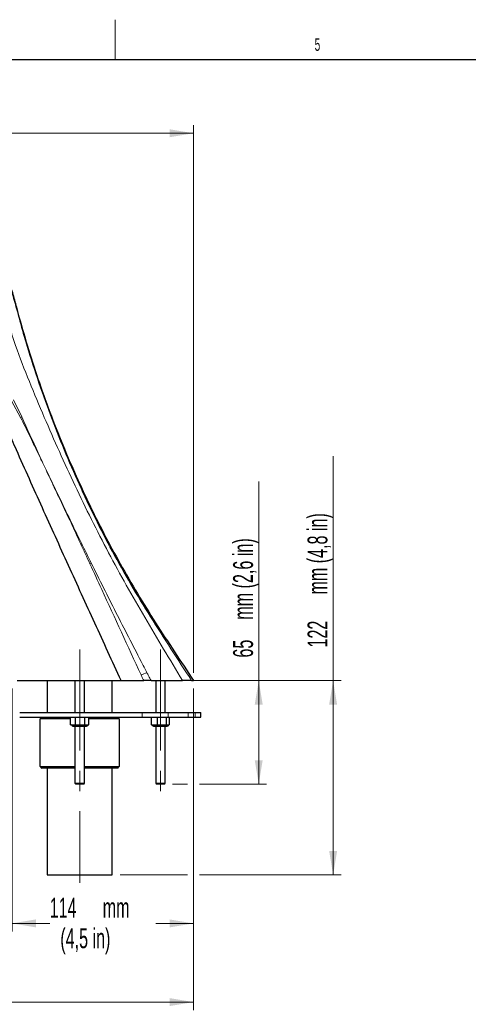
# Model space of a CAD drawing. Header units: millimetres. Extents: x 1 to 419, y 2 to 295.
# Tile 54 of 60: x 198 to 254, y 171 to 295. Entities that reach past the tile are written whole.
import ezdxf

# ---------------------------------------------------------------- set-up
doc = ezdxf.new("R2010")
doc.units = ezdxf.units.MM
doc.linetypes.add('CENTERX2', pattern=[20.32, 12.7, -2.54, 2.54, -2.54])
doc.styles.add('SLDTEXTSTYLE0', font='TXT', dxfattribs={"width": 0.605})
doc.dimstyles.new('SLDDIMSTYLE0', dxfattribs={"dimtxt": 2.5, "dimasz": 3, "dimexe": 0, "dimexo": 0.0625, "dimtad": 1, "dimlfac": 5, "dimrnd": 1e-09, "dimzin": 12, "dimdsep": 46, "dimtxsty": 'SLDTEXTSTYLE0', "dimsah": 1, "dimcen": 0.09, "dimadec": 0, "dimazin": 3, "dimtfac": 1, "dimtofl": 0, "dimtmove": 0, "dimatfit": 3, "dimfxl": 1, "dimfrac": 2, "dimtolj": 1, "dimtzin": 12, "dimarcsym": 0})
doc.dimstyles.new('SLDDIMSTYLE1', dxfattribs={"dimtxt": 2.5, "dimasz": 3, "dimexe": 0, "dimexo": 0.0625, "dimtad": 1, "dimdec": 0, "dimlfac": 5, "dimrnd": 1e-09, "dimzin": 12, "dimdsep": 46, "dimtxsty": 'SLDTEXTSTYLE0', "dimsah": 1, "dimcen": 0.09, "dimadec": 0, "dimazin": 3, "dimtfac": 1, "dimtofl": 0, "dimtmove": 0, "dimatfit": 3, "dimfxl": 1, "dimfrac": 2, "dimtolj": 1, "dimtzin": 12, "dimarcsym": 0})
doc.dimstyles.new('SLDDIMSTYLE5', dxfattribs={"dimtxt": 2.5, "dimasz": 3, "dimexe": 0, "dimexo": 0.0625, "dimtad": 0, "dimdec": 0, "dimlfac": 5, "dimrnd": 1e-09, "dimzin": 12, "dimdsep": 46, "dimtxsty": 'SLDTEXTSTYLE0', "dimsah": 1, "dimcen": 0.09, "dimadec": 0, "dimazin": 3, "dimtfac": 1, "dimtofl": 0, "dimtmove": 0, "dimatfit": 3, "dimfxl": 1, "dimfrac": 2, "dimtolj": 1, "dimtzin": 12, "dimarcsym": 0})

# ---------------------------------------------------------------- blocks, each defined once
blk = doc.blocks.new('_D_11')
at = {"color": 7, "linetype": 'Continuous', "lineweight": 0}
for p, q in [((148.69, 269.55), (148.69, 281.23)), ((219.86, 212.43), (219.86, 281.23)), ((148.69, 280.23), (219.86, 280.23))]:
    blk.add_line(p, q, dxfattribs=at)
at = {"color": 7, "linetype": 'Continuous', "lineweight": 18}
for points in [[(148.69, 280.23), (151.69, 279.73), (151.69, 280.73)], [(219.86, 280.23), (216.86, 280.73), (216.86, 279.73)]]:
    blk.add_solid(points, dxfattribs=at)
at = {"color": 7, "linetype": 'Continuous', "lineweight": 18, "char_height": 2.5, "attachment_point": 1, "style": 'SLDTEXTSTYLE0'}
for s, insert in [('356', (172.73, 283.45)), ('mm (14 in)', (179.4, 283.45))]:
    blk.add_mtext(s, dxfattribs=dict(at, insert=insert))
blk = doc.blocks.new('_D_12')
at = {"color": 7, "linetype": 'Continuous', "lineweight": 0}
for p, q in [((197.04, 210.43), (197.04, 179.92)), ((219.86, 210.43), (219.86, 179.92)), ((197.04, 180.92), (201.77, 180.92)), ((219.86, 180.92), (215.14, 180.92))]:
    blk.add_line(p, q, dxfattribs=at)
at = {"color": 7, "linetype": 'Continuous', "lineweight": 18}
for points in [[(197.04, 180.92), (200.04, 180.42), (200.04, 181.42)], [(219.86, 180.92), (216.86, 181.42), (216.86, 180.42)]]:
    blk.add_solid(points, dxfattribs=at)
at = {"color": 7, "linetype": 'Continuous', "lineweight": 18, "char_height": 2.5, "attachment_point": 1, "style": 'SLDTEXTSTYLE0'}
for s, insert in [('114', (201.77, 184.14)), ('mm', (208.44, 184.14)), ('(4,5 in)', (203.11, 180.3))]:
    blk.add_mtext(s, dxfattribs=dict(at, insert=insert))
blk = doc.blocks.new('_D_13')
at = {"color": 7, "linetype": 'Continuous', "lineweight": 0}
for p, q in [((159.81, 249.32), (159.81, 170.03)), ((219.86, 210.43), (219.86, 170.03)), ((159.81, 171.03), (219.86, 171.03))]:
    blk.add_line(p, q, dxfattribs=at)
at = {"color": 7, "linetype": 'Continuous', "lineweight": 18}
for points in [[(159.81, 171.03), (162.81, 170.53), (162.81, 171.53)], [(219.86, 171.03), (216.86, 171.53), (216.86, 170.53)]]:
    blk.add_solid(points, dxfattribs=at)
at = {"color": 7, "linetype": 'Continuous', "lineweight": 18, "char_height": 2.5, "attachment_point": 1, "style": 'SLDTEXTSTYLE0'}
for s, insert in [('mm (11,8 in)', (183.52, 174.25)), ('300', (176.86, 174.25))]:
    blk.add_mtext(s, dxfattribs=dict(at, insert=insert))
blk = doc.blocks.new('_D_14')
at = {"color": 7, "linetype": 'Continuous', "lineweight": 0}
for p, q in [((237.42, 211.43), (237.42, 239.64)), ((215.51, 211.43), (238.42, 211.43)), ((237.42, 211.43), (237.42, 187.03)), ((210.64, 187.03), (219.11, 187.03)), ((220.61, 187.03), (238.42, 187.03))]:
    blk.add_line(p, q, dxfattribs=at)
at = {"color": 7, "linetype": 'Continuous', "lineweight": 18}
for points in [[(237.42, 211.43), (236.92, 208.43), (237.92, 208.43)], [(237.42, 187.03), (237.92, 190.03), (236.92, 190.03)]]:
    blk.add_solid(points, dxfattribs=at)
at = {"color": 7, "linetype": 'Continuous', "lineweight": 18, "char_height": 2.5, "attachment_point": 1, "rotation": 90, "style": 'SLDTEXTSTYLE0'}
for s, insert in [('mm (4,8 in)', (234.2, 222.25)), ('122', (234.2, 215.59))]:
    blk.add_mtext(s, dxfattribs=dict(at, insert=insert))
blk = doc.blocks.new('_D_15')
at = {"color": 7, "linetype": 'Continuous', "lineweight": 0}
for p, q in [((228.06, 211.43), (228.06, 236.47)), ((219.49, 211.43), (229.06, 211.43)), ((228.06, 198.43), (228.06, 211.43)), ((217.21, 198.43), (219.11, 198.43)), ((220.61, 198.43), (229.06, 198.43))]:
    blk.add_line(p, q, dxfattribs=at)
at = {"color": 7, "linetype": 'Continuous', "lineweight": 18}
for points in [[(228.06, 211.43), (227.56, 208.43), (228.56, 208.43)], [(228.06, 198.43), (228.56, 201.43), (227.56, 201.43)]]:
    blk.add_solid(points, dxfattribs=at)
at = {"color": 7, "linetype": 'Continuous', "lineweight": 18, "char_height": 2.5, "attachment_point": 1, "rotation": 90, "style": 'SLDTEXTSTYLE0'}
for s, insert in [('mm (2,6 in)', (224.84, 219.09)), ('65', (224.84, 214.33))]:
    blk.add_mtext(s, dxfattribs=dict(at, insert=insert))

msp = doc.modelspace()

# ---------------------------------------------------------------- linework, layer by layer
at = {"color": 7, "linetype": 'Continuous', "lineweight": 18}
for p, q in [((210, 294.501), (210, 289.499)), ((198.1197, 244.4948), (196.9848, 246.6006)), ((197.2235, 246.7417), (198.2731, 244.5741)), ((213.3936, 206.8314), (213.3936, 207.4314)), ((216.6711, 206.8314), (216.6711, 207.4314)), ((219.1734, 206.8314), (219.1734, 207.4314)), ((220.0875, 206.8314), (220.0875, 207.4314))]:
    msp.add_line(p, q, dxfattribs=at)
at = {"color": 7, "linetype": 'Continuous', "lineweight": 25}
for p, q in [((6.5, 289.5), (413.5, 289.5)), ((197.6644, 211.4314), (210.76, 211.4314)), ((201.451, 211.4314), (201.451, 207.4314)), ((204.947, 211.4314), (204.947, 207.4314)), ((206.147, 207.4314), (206.147, 211.4314)), ((209.643, 207.4314), (209.643, 211.4314)), ((210.76, 211.4314), (213.5912, 211.4314)), ((213.7113, 211.4314), (213.6583, 211.4314)), ((214.5143, 211.4314), (218.4906, 211.4314)), ((215.107, 211.4314), (215.107, 207.4314)), ((216.307, 207.4314), (216.307, 211.4314)), ((204.3936, 205.8728), (204.3936, 206.8314)), ((205.0178, 205.8728), (205.0178, 206.8314)), ((206.1712, 205.8728), (206.1712, 206.8314)), ((206.7004, 205.8728), (206.7004, 206.8314)), ((214.5709, 205.8728), (214.5709, 206.8314)), ((215.3179, 205.8728), (215.3179, 206.8314)), ((216.454, 205.8728), (216.454, 206.8314)), ((216.8431, 205.8728), (216.8431, 206.8314)), ((220.787, 206.8314), (220.787, 207.4314)), ((204.3936, 206.6314), (200.5701, 206.6314)), ((200.5701, 200.6314), (200.5701, 206.6314)), ((204.3936, 205.8728), (204.4218, 205.8684)), ((204.4209, 205.8652), (204.547, 205.8314)), ((204.547, 205.8314), (204.7057, 205.8314)), ((204.687, 205.6914), (206.407, 205.6914)), ((205.0178, 205.8728), (204.7057, 205.8314)), ((204.7057, 205.8314), (205.5945, 205.8314)), ((204.947, 205.6914), (204.947, 198.5314)), ((205.5945, 205.8314), (205.0178, 205.8728)), ((206.1712, 205.8728), (205.5945, 205.8314)), ((205.5945, 205.8314), (206.4358, 205.8314)), ((206.147, 198.5314), (206.147, 205.6914)), ((206.4358, 205.8314), (206.1712, 205.8728)), ((206.7004, 205.8728), (206.4358, 205.8314)), ((206.4358, 205.8314), (206.547, 205.8314)), ((206.547, 205.8314), (206.6731, 205.8652)), ((210.5239, 206.6314), (206.7004, 206.6314)), ((210.5239, 206.6314), (210.5239, 200.6314)), ((214.9444, 205.8314), (214.5709, 205.8728)), ((214.6449, 205.848), (214.707, 205.8314)), ((214.707, 205.8314), (214.9444, 205.8314)), ((214.847, 205.6914), (216.567, 205.6914)), ((215.3179, 205.8728), (214.9444, 205.8314)), ((214.9444, 205.8314), (215.886, 205.8314)), ((215.107, 205.6914), (215.107, 198.5314)), ((215.886, 205.8314), (215.3179, 205.8728)), ((216.454, 205.8728), (215.886, 205.8314)), ((215.886, 205.8314), (216.6485, 205.8314)), ((216.307, 198.5314), (216.307, 205.6914)), ((216.8431, 205.8728), (216.6485, 205.8314)), ((216.6485, 205.8314), (216.707, 205.8314)), ((216.707, 205.8314), (216.7691, 205.848)), ((200.5701, 200.6314), (204.947, 200.6314)), ((206.147, 200.6314), (210.5239, 200.6314)), ((204.947, 200.4314), (200.7711, 200.4314)), ((201.451, 200.4314), (201.451, 187.0314)), ((210.323, 200.4314), (206.147, 200.4314)), ((209.643, 187.0314), (209.643, 200.4314)), ((204.947, 198.5314), (205.047, 198.4314)), ((204.947, 198.5314), (205.5141, 198.5314)), ((205.5196, 198.4314), (205.047, 198.4314)), ((205.5141, 198.5314), (206.147, 198.5314)), ((206.047, 198.4314), (205.5196, 198.4314)), ((206.047, 198.4314), (206.147, 198.5314)), ((215.107, 198.5314), (215.207, 198.4314)), ((215.107, 198.5314), (216.307, 198.5314)), ((216.207, 198.4314), (215.207, 198.4314)), ((216.207, 198.4314), (216.307, 198.5314)), ((201.451, 187.0314), (209.643, 187.0314))]:
    msp.add_line(p, q, dxfattribs=at)
at = {"color": 7, "linetype": 'CENTERX2', "lineweight": 18}
for p, q in [((205.547, 215.3314), (205.547, 186.0314)), ((215.707, 215.3314), (215.707, 197.5314))]:
    msp.add_line(p, q, dxfattribs=at)
at = {"color": 7, "linetype": 'Continuous', "lineweight": 25, "flags": 128}
for points in [[(200.7711, 206.8314), (200.6683, 206.7291), (200.5701, 206.6314)], [(210.5239, 206.6314), (210.4823, 206.6729), (210.323, 206.8314)], [(200.5701, 200.6314), (200.7183, 200.4839), (200.7711, 200.4314)], [(210.323, 200.4314), (210.4823, 200.5899), (210.5239, 200.6314)]]:
    msp.add_lwpolyline(points, dxfattribs=at)
at = {"color": 7, "linetype": 'Continuous', "lineweight": 18}
for centre, radius, start, end in [((176.7118, 286.084), 46.7757, 297.23701, 297.448521), ((203.7928, 234.1302), 8.5699, 290.755029, 292.01396), ((210.6715, 220.092), 8.35, 288.034877, 293.484616)]:
    msp.add_arc(centre, radius, start, end, dxfattribs=at)
at = {"color": 7, "linetype": 'Continuous', "lineweight": 25}
for centre, start, end in [((204.687, 205.8314), 180, 270), ((206.407, 205.8314), 270, 0), ((214.847, 205.8314), 180, 270), ((216.567, 205.8314), 270, 0)]:
    msp.add_arc(centre, 0.14, start, end, dxfattribs=at)
at = {"color": 7, "linetype": 'Continuous', "lineweight": 18}
for points, knots in [([(183.7767, 274.3531), (184.1007, 274.2284), (184.9969, 273.8836), (186.4186, 273.1976), (188.0106, 272.2608), (189.5174, 271.1909), (190.9264, 269.9999), (192.2262, 268.6927), (193.4131, 267.2812), (194.4771, 265.7757), (195.4654, 264.1062), (196.314, 262.2524), (197.0186, 260.2321), (197.6135, 258.171), (198.1602, 256.0931), (198.9863, 253.1547), (200.206, 249.3888), (201.8169, 244.8559), (203.5684, 240.4299), (205.4421, 236.1108), (207.4587, 231.8581), (209.6182, 227.651), (211.9519, 223.5129), (214.4403, 219.4402), (217.0126, 215.423), (218.753, 212.7625), (219.6215, 211.4314), (219.6215, 211.4314)], [0, 0, 0, 0, 0.01406874, 0.038907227, 0.063838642, 0.088774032, 0.11361796, 0.138428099, 0.163326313, 0.188224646, 0.213034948, 0.241828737, 0.270680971, 0.299671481, 0.328717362, 0.35767398, 0.423153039, 0.488637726, 0.552019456, 0.615440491, 0.67886121, 0.74224251, 0.80664619, 0.871080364, 0.935549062, 0.999999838, 1, 1, 1, 1]), ([(218.4906, 211.4314), (218.4906, 211.4314), (217.6895, 212.7544), (216.0876, 215.3995), (213.7133, 219.3855), (211.3939, 223.4098), (209.1544, 227.5073), (207.0132, 231.6842), (204.9521, 235.9234), (202.9765, 240.2039), (201.0586, 244.5666), (199.1919, 249.0053), (197.7638, 252.6736), (196.8225, 255.5242), (196.2197, 257.5042), (195.5851, 259.4715), (194.8599, 261.4031), (193.9436, 263.3273), (192.7831, 265.2004), (191.3994, 267.0036), (189.8367, 268.654), (188.1079, 270.1274), (186.2476, 271.4269), (184.6031, 272.4032), (183.5705, 272.9181), (183.2145, 273.0956)], [0, 0, 0, 0, 0.000000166, 0.064402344, 0.128818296, 0.193206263, 0.25757027, 0.322607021, 0.387676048, 0.452757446, 0.517811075, 0.585083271, 0.652339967, 0.680956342, 0.709644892, 0.73829232, 0.766826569, 0.795313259, 0.826687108, 0.858144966, 0.889516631, 0.920807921, 0.952181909, 0.983514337, 1, 1, 1, 1]), ([(206.8297, 226.1165), (206.0395, 227.8278), (204.7995, 230.5128), (203.2682, 233.7883), (202.4806, 235.4511), (201.968, 236.5273), (201.5726, 237.3562), (201.1734, 238.1941), (200.7507, 239.0798), (200.1349, 240.3619), (199.2241, 242.283), (198.4878, 243.7576), (198.1197, 244.4948)], [0, 0, 0, 0, 0.27828733, 0.43663534, 0.53343419, 0.54964537, 0.61241769, 0.66885313, 0.68650828, 0.75712778, 0.87857043, 1, 1, 1, 1]), ([(198.2731, 244.5741), (198.9529, 243.071), (199.8301, 241.1316), (200.7767, 239.0919), (201.1922, 238.2028), (201.5868, 237.3629), (202.2643, 235.9412), (203.2466, 233.8988), (204.8646, 230.5394), (206.1718, 227.8802), (207.0051, 226.1851)], [0, 0, 0, 0, 0.243282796, 0.313901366, 0.331552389, 0.387964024, 0.45069594, 0.563622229, 0.721845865, 1, 1, 1, 1]), ([(213.2566, 212.1523), (211.6107, 215.7283), (209.4692, 220.3811), (207.3258, 225.0385), (206.8297, 226.1165)], [0, 0, 0, 0, 0.768559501, 1, 1, 1, 1]), ([(207.0051, 226.1851), (208.0337, 224.1199), (210.091, 219.9893), (212.4602, 215.4247), (213.7571, 212.9039), (213.999, 212.4337)], [0, 0, 0, 0, 0.44854609, 0.89714484, 1, 1, 1, 1]), ([(213.5912, 211.4314), (213.5429, 211.5353), (213.4314, 211.7756), (213.3199, 212.0159), (213.2566, 212.1523)], [0, 0, 0, 0, 0.43232258, 1, 1, 1, 1]), ([(213.999, 212.4337), (214.068, 212.2996), (214.2398, 211.9655), (214.4115, 211.6314), (214.5143, 211.4314), (214.5143, 211.4314)], [0, 0, 0, 0, 0.40137115, 0.99998937, 1, 1, 1, 1])]:
    msp.add_open_spline(points, degree=3, knots=knots, dxfattribs=at)
at = {"color": 7, "linetype": 'Continuous', "lineweight": 25}
for points, knots in [([(183.8863, 274.5853), (184.4353, 274.3575), (185.5332, 273.9019), (187.1175, 273.0446), (188.644, 272.0602), (190.0952, 270.941), (191.4482, 269.7063), (192.7066, 268.3523), (193.8577, 266.8837), (194.8839, 265.3196), (195.7662, 263.6852), (196.5192, 261.9834), (197.1013, 260.1984), (197.7886, 257.5509), (198.76, 254.1049), (200.0997, 249.8822), (201.5748, 245.6984), (203.1658, 241.6097), (204.8632, 237.6236), (206.6609, 233.7363), (208.5782, 229.9007), (210.621, 226.1079), (212.7849, 222.3659), (215.0773, 218.6808), (217.466, 215.0544), (219.0651, 212.6391), (219.8647, 211.4314)], [0, 0, 0, 0, 0.023969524, 0.047939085, 0.072568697, 0.097198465, 0.121798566, 0.14639876, 0.171702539, 0.197006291, 0.221789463, 0.24657257, 0.271993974, 0.297445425, 0.356943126, 0.416440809, 0.476181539, 0.535922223, 0.593448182, 0.650974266, 0.708715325, 0.766456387, 0.824783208, 0.883109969, 0.941554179, 1, 1, 1, 1]), ([(210.76, 211.4314), (209.6541, 213.8419), (207.4428, 218.6614), (204.1337, 225.8977), (200.8485, 233.1493), (198.2994, 238.8029), (196.5204, 242.8589), (195.4109, 245.2704), (194.2102, 247.6329), (192.9484, 249.956), (191.4805, 252.1412), (189.9409, 254.0665), (188.3782, 255.7373), (186.826, 257.1658), (185.2048, 258.4695), (183.8218, 259.5304), (182.676, 260.3641), (181.7821, 260.9893), (180.87, 261.6081), (179.9106, 262.0588), (178.9433, 262.3632), (178.324, 262.4116), (178.0149, 262.4358)], [0, 0, 0, 0, 0.12733479, 0.25458809, 0.38169114, 0.5086013, 0.5508632, 0.59300494, 0.6349651, 0.67675228, 0.71832586, 0.75952582, 0.79368856, 0.8272887, 0.8605157, 0.89394262, 0.91153947, 0.92920802, 0.94693799, 0.96466541, 0.98236394, 1, 1, 1, 1]), ([(214.5143, 211.4314), (214.3327, 211.4314), (213.9568, 211.4314), (213.7158, 211.4314), (213.5912, 211.4314)], [0, 0, 0, 0, 0.48313626, 1, 1, 1, 1]), ([(219.6215, 211.4314), (219.5762, 211.4314), (219.4856, 211.4314), (219.1076, 211.4314), (218.7468, 211.4314), (218.5258, 211.4314), (218.4906, 211.4314)], [0, 0, 0, 0, 0.30747171, 0.61423881, 0.93858175, 1, 1, 1, 1]), ([(219.6215, 211.4314), (219.6838, 211.4314), (219.8284, 211.4314), (219.8515, 211.4314), (219.8647, 211.4314)], [0, 0, 0, 0, 0.43060845, 1, 1, 1, 1]), ([(197.9962, 207.4314), (198.2441, 207.4314), (198.7349, 207.4314), (199.5672, 207.4314), (200.465, 207.4314), (201.4373, 207.4314), (202.4664, 207.4314), (203.5416, 207.4314), (204.6459, 207.4314), (205.7676, 207.4314), (206.8873, 207.4314), (207.9834, 207.4314), (209.0452, 207.4314), (210.1615, 207.4314), (211.3029, 207.4314), (212.4323, 207.4314), (213.0722, 207.4314), (213.3936, 207.4314)], [0, 0, 0, 0, 0.06287718, 0.12446123, 0.18669664, 0.249473, 0.31227419, 0.37421144, 0.43678002, 0.49909225, 0.56145762, 0.62428684, 0.6863484, 0.74943089, 0.8321213, 0.91570684, 1, 1, 1, 1]), ([(197.9962, 206.8314), (198.2442, 206.8314), (198.735, 206.8314), (199.5672, 206.8314), (200.465, 206.8314), (201.4373, 206.8314), (202.4665, 206.8314), (203.5417, 206.8314), (204.6459, 206.8314), (205.7677, 206.8314), (206.8873, 206.8314), (207.9834, 206.8314), (209.0452, 206.8314), (210.1616, 206.8314), (211.303, 206.8314), (212.4323, 206.8314), (213.0722, 206.8314), (213.3936, 206.8314)], [0, 0, 0, 0, 0.06288032, 0.12446126, 0.18669667, 0.24947303, 0.31228027, 0.37421147, 0.43678608, 0.49909228, 0.56146365, 0.62428687, 0.68635447, 0.74943091, 0.83212672, 0.91570967, 1, 1, 1, 1]), ([(213.3936, 207.4314), (213.6204, 207.4314), (214.0749, 207.4314), (214.8695, 207.4314), (215.73, 207.4314), (216.3574, 207.4314), (216.6711, 207.4314)], [0, 0, 0, 0, 0.24919269, 0.49915361, 0.74960519, 1, 1, 1, 1]), ([(213.3936, 206.8314), (213.6205, 206.8314), (214.0749, 206.8314), (214.8695, 206.8314), (215.73, 206.8314), (216.3574, 206.8314), (216.6711, 206.8314)], [0, 0, 0, 0, 0.24920538, 0.49915369, 0.74960523, 1, 1, 1, 1]), ([(216.6711, 207.4314), (216.9098, 207.4314), (217.3872, 207.4314), (218.0424, 207.4314), (218.6492, 207.4314), (218.9986, 207.4314), (219.1734, 207.4314)], [0, 0, 0, 0, 0.24999966, 0.50000043, 0.74999944, 1, 1, 1, 1]), ([(216.6711, 206.8314), (216.9098, 206.8314), (217.3872, 206.8314), (218.0424, 206.8314), (218.6492, 206.8314), (218.9986, 206.8314), (219.1734, 206.8314)], [0, 0, 0, 0, 0.24999966, 0.50000043, 0.74999944, 1, 1, 1, 1]), ([(220.0875, 207.4314), (220.1946, 207.4314), (220.4087, 207.4314), (220.6226, 207.4314), (220.7615, 207.4314), (220.7785, 207.4314), (220.787, 207.4314)], [0, 0, 0, 0, 0.25000097, 0.50000001, 0.7499997, 1, 1, 1, 1]), ([(220.0875, 206.8314), (220.1946, 206.8314), (220.4087, 206.8314), (220.6226, 206.8314), (220.7615, 206.8314), (220.7785, 206.8314), (220.787, 206.8314)], [0, 0, 0, 0, 0.25000097, 0.50000001, 0.7499997, 1, 1, 1, 1]), ([(204.7057, 205.8314), (204.6276, 205.8359), (204.5232, 205.842), (204.4197, 205.8666), (204.3936, 205.8728)], [0, 0, 0, 0, 0.74832685, 1, 1, 1, 1]), ([(214.5709, 205.8728), (214.5872, 205.866), (214.6124, 205.8554), (214.6379, 205.8521), (214.647, 205.8509)], [0, 0, 0, 0, 0.64218197, 1, 1, 1, 1]), ([(216.6485, 205.8314), (216.5998, 205.8359), (216.5347, 205.842), (216.4702, 205.8666), (216.454, 205.8728)], [0, 0, 0, 0, 0.748326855, 1, 1, 1, 1])]:
    msp.add_open_spline(points, degree=3, knots=knots, dxfattribs=at)
for points in [[(219.1734, 207.4314), (219.3474, 207.4314), (219.6955, 207.4314), (219.9568, 207.4314), (220.0875, 207.4314)], [(219.1734, 206.8314), (219.3474, 206.8314), (219.6955, 206.8314), (219.9568, 206.8314), (220.0875, 206.8314)]]:
    msp.add_open_spline(points, degree=3, dxfattribs=at)

# ---------------------------------------------------------------- texts
at = {"color": 7, "linetype": 'Continuous', "lineweight": 0, "insert": (235.4448, 292.1781), "char_height": 1.5875, "attachment_point": 2, "style": 'SLDTEXTSTYLE0'}
msp.add_mtext('5', dxfattribs=at)

# ---------------------------------------------------------------- dimensions: what is measured, and where the dimension line sits
at = {"color": 7, "linetype": 'Continuous', "lineweight": 18}
for base, p1, text, dimstyle, picture, middle in [((219.8647, 280.2308), (148.691, 268.5471), '<> mm (14 in)', 'SLDDIMSTYLE1', '_D_11', (184.2779, 280.2308)), ((219.8647, 171.0314), (159.807, 250.3214), '<> mm (11,8 in)', 'SLDDIMSTYLE1', '_D_13', (189.8359, 171.0314)), ((219.8647, 180.9161), (197.0445, 211.4314), '<> mm \\P(4,5 in)', 'SLDDIMSTYLE5', '_D_12', (208.4546, 180.9161))]:
    dim = msp.add_linear_dim(base=base, p1=p1, p2=(219.8647, 211.4314), text=text, dimstyle=dimstyle, dxfattribs=at)
    dim.commit()
    dim.dimension.update_dxf_attribs({"geometry": picture, "text_midpoint": middle, "dimtype": 160})
for base, p1, p2, text, picture, middle in [((237.4235, 187.0314), (214.5143, 211.4314), (209.643, 187.0314), '<> mm (4,8 in)', '_D_14', (237.4235, 227.6117)), ((228.0632, 211.4314), (216.207, 198.4314), (218.4906, 211.4314), '<> mm (2,6 in)', '_D_15', (228.0632, 225.3999))]:
    dim = msp.add_linear_dim(base=base, p1=p1, p2=p2, angle=90, text=text, dimstyle='SLDDIMSTYLE0', dxfattribs=at)
    dim.commit()
    dim.dimension.update_dxf_attribs({"geometry": picture, "text_midpoint": middle, "dimtype": 160})

doc.saveas('drawing.dxf')
